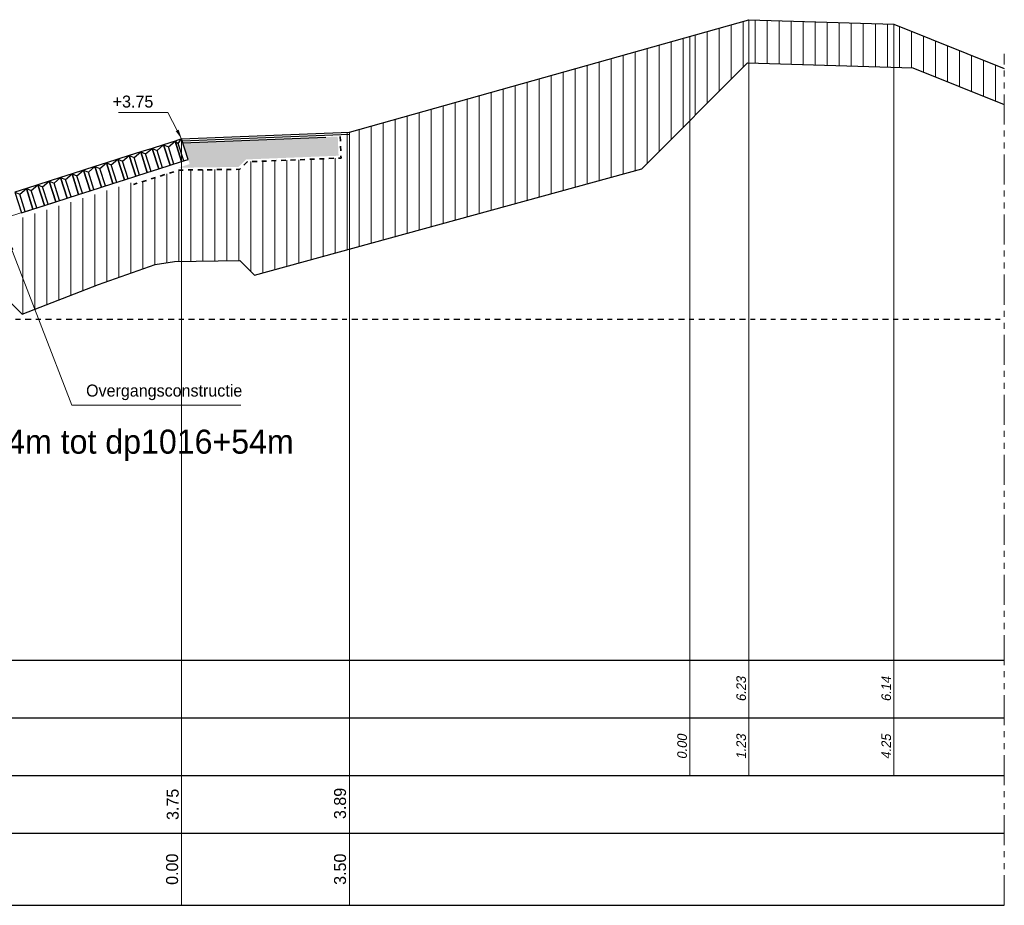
# Model space of a CAD drawing. Header units: metres. Extents: x -638 to 4513, y 95 to 2304.
# Tile 6 of 23: x 185 to 206, y 96 to 115. Entities that reach past the tile are written whole.
import ezdxf
from ezdxf.enums import TextEntityAlignment as Align

# ---------------------------------------------------------------- set-up
doc = ezdxf.new("R2010")
doc.units = ezdxf.units.M
doc.header["$LTSCALE"] = 0.1
for name, pattern in [('geotextiel', [0.2, -0.1, 0.1]), ('NAP', [20, 12.5, -2.5, 2.5, -2.5]), ('PHANTOM', [2.5, 1.25, -0.25, 0.25, -0.25, 0.25, -0.25])]:
    doc.linetypes.add(name, pattern=pattern)
for name, color, linetype, lineweight in [('DP-Afbreeklijn', 6, 'PHANTOM', 20), ('DP-arcering_zdun', 253, 'Continuous', 5), ('DP-BS-arcering_klei', 253, 'Continuous', 0), ('DP-BS-Matenbalk_verlenglijnen', 253, 'Continuous', 0), ('DP-NAP-lijn', 6, 'NAP', 25), ('DP-NW-arcering_betonzuilen', 9, 'Continuous', 25), ('DP-NW-arcering_fosforslakken', 9, 'Continuous', 5), ('DP-NW-geotextiel', 3, 'geotextiel', 35), ('DP-NW-Maatvoering', 7, 'Continuous', 35), ('DP-NW-Matenbalk_verlenglijnen', 135, 'Continuous', 0), ('DP-Uitvullaag', 1, 'Uitvullaag', 18), ('TL-5.0mm Tekst', 4, 'Continuous', 50)]:
    doc.layers.add(name, color=color, linetype=linetype, lineweight=lineweight)
for name, color, linetype in [('DP-BS-profiel', 9, 'Continuous'), ('DP-Matenbalk', 1, 'Continuous'), ('DP-Matenbalk_bestaandehoogten', 6, 'Continuous'), ('DP-Matenbalk_nwhoogten', 7, 'Continuous')]:
    doc.layers.add(name, color=color, linetype=linetype)
doc.styles.add('dp-besthgt', font='StagCAD.ttf', dxfattribs={"oblique": 10, "height": 0.2})
doc.styles.add('dp-nwhgt', font='StagCAD.ttf', dxfattribs={"height": 0.25})
doc.styles.add('StagCAD', font='StagCAD.ttf')
doc.linetypes.add('Uitvullaag', pattern='A,0,-0.005,[191,UITVULLAAG.shx,S=0.007,R=0,X=0,Y=0],-0.5', length=0.505)
doc.dimstyles.new('leader 1_100', dxfattribs={"dimscale": 0.1, "dimtxt": 2.5, "dimasz": 2, "dimexe": 0, "dimexo": 0, "dimgap": 1, "dimtad": 1, "dimrnd": 0.001, "dimzin": 1, "dimdsep": 46, "dimtxsty": 'StagCAD', "dimblk": 'RAD_PIJL', "dimcen": 0.09, "dimse1": 1, "dimse2": 1, "dimclrd": 1, "dimclre": 1, "dimclrt": 7, "dimazin": 0, "dimtfac": 1, "dimtix": 1, "dimtmove": 0, "dimatfit": 0, "dimfxl": 1, "dimtvp": 0.83, "dimtolj": 1, "dimtzin": 0, "dimlwd": 15, "dimarcsym": 0})

# ---------------------------------------------------------------- blocks, each defined once
blk = doc.blocks.new('*U39')
at = {"layer": 'DP-NAP-lijn'}
blk.add_line((0, 0), (488.61, 0), dxfattribs=at)
at = {"layer": 'DP-NAP-lijn', "style": 'StagCAD'}
blk.add_text('NAP', height=2.5, dxfattribs=at).set_placement((0, 1))
blk.add_attdef('NAPLIJN', (6.25, 1), '', height=2.5, dxfattribs=at)
blk = doc.blocks.new('RAD_PIJL')
at = {"color": 1, "linetype": 'Continuous'}
blk.add_solid([(-2.83, -0.75), (-2.83, 0.75), (0, 0)], dxfattribs=at)
blk = doc.blocks.new('BTZL-45-25')
blk.add_line((0.083, 0), (0.083, 0.38))
blk.add_lwpolyline([(0, 0), (0.25, 0), (0.25, 0.45), (0, 0.45)], close=True)
blk.add_lwpolyline([(0, 0.45), (0.083, 0.38), (0.25, 0.45)])

msp = doc.modelspace()

# ---------------------------------------------------------------- hatches: boundary and pattern name
at = {"layer": 'DP-BS-arcering_klei', "lineweight": 0}
h = msp.add_hatch(dxfattribs=at)
h.set_pattern_fill('_USER', color=251, scale=0.25, angle=90, style=0, pattern_type=0)
h.set_pattern_definition([(90, (-788.8182, 76.91226), (-0.25, 2e-17), [])])
h.paths.add_polyline_path([(182.74, 108.494), (178.627, 108.494), (176.986, 107.97), (177.259, 107.113), (177.282, 106.91), (177.263, 106.904), (177.164, 107.082), (176.891, 107.939), (176.786, 107.905), (176.786, 106.589), (177.325, 106.766)])
h.paths.add_polyline_path([(185.107, 110.56), (184.288, 110.299), (178.627, 108.494), (182.74, 108.494), (184.852, 109.167), (185.142, 108.877), (185.142, 109.296), (185.138, 109.296), (185.107, 109.45)])
h.paths.add_polyline_path([(187.836, 111.378), (185.185, 110.533), (185.185, 110.498), (185.177, 109.45), (185.148, 109.296), (185.142, 109.296), (185.142, 108.877), (185.419, 108.6), (187.009, 109.212), (187.836, 109.505)])
h.paths.add_polyline_path([(188.414, 111.51), (187.836, 111.326), (187.836, 109.505), (188.189, 109.63), (188.414, 109.666)])
h.paths.add_polyline_path([(188.739, 111.596), (188.681, 111.595), (188.414, 111.51), (188.414, 109.666), (188.593, 109.694), (188.739, 109.696)])
h.paths.add_polyline_path([(189.924, 111.611), (188.739, 111.596), (188.739, 109.696), (189.924, 109.711)])
h.paths.add_polyline_path([(190.55, 111.786), (190.104, 111.768), (189.947, 111.611), (189.924, 111.611), (189.924, 109.711), (189.951, 109.711), (190.254, 109.408), (190.55, 109.489)])
h.paths.add_polyline_path([(191.736, 111.833), (190.557, 111.786), (190.557, 109.491), (191.736, 109.815)])
h.paths.add_polyline_path([(176.786, 107.905), (174.749, 107.235), (174.702, 107.378), (174.603, 107.349), (174.603, 106.047), (175.019, 106.168), (175.14, 106.048), (176.786, 106.589)])
h.paths.add_polyline_path([(174.492, 107.317), (172.639, 106.778), (172.639, 105.477), (174.492, 106.015)])
h.paths.add_polyline_path([(174.603, 107.349), (174.492, 107.317), (174.492, 106.015), (174.603, 106.047)])
h.paths.add_polyline_path([(172.639, 106.778), (172.412, 106.713), (172.412, 105.411), (172.639, 105.477)])
h.paths.add_polyline_path([(172.412, 106.713), (172.289, 106.677), (172.164, 106.645), (172.164, 105.339), (172.412, 105.411)])
h.paths.add_polyline_path([(172.164, 106.645), (171.666, 106.52), (171.666, 105.194), (172.164, 105.339)])
h.paths.add_polyline_path([(171.666, 106.52), (171.604, 106.504), (171.604, 106.334), (171.529, 106.334), (171.529, 105.434), (171.489, 105.234), (171.479, 105.234), (171.479, 105.14), (171.666, 105.194)])
h.paths.add_polyline_path([(203.568, 114.634), (200.548, 114.725), (200.548, 113.825), (203.568, 113.734)])
h.paths.add_polyline_path([(203.568, 114.634), (203.568, 113.734), (203.962, 113.722), (205.867, 112.958), (205.867, 113.712)])
h.paths.add_polyline_path([(192.236, 112.383), (191.986, 112.373), (191.989, 112.291), (192.042, 112.289), (192.058, 111.845), (191.738, 111.833), (191.736, 109.815), (198.319, 111.624), (199.318, 112.623), (199.318, 114.379)])
h.paths.add_polyline_path([(200.548, 114.725), (199.318, 114.379), (199.318, 112.623), (200.521, 113.826), (200.548, 113.825)])
at = {"layer": 'DP-NW-arcering_fosforslakken'}
h = msp.add_hatch(dxfattribs=at)
h.set_pattern_fill('FOSFORSLAKKEN', color=9, scale=0.5, style=0, pattern_type=2)
h.set_pattern_definition([(90, (189.1728, 111.8202), (-0.5, 3e-17), [0.075, -0.425]), (90, (189.1728, 111.7452), (-0.5, 3e-17), [0.025, -0.475]), (17.5256, (188.83128, 111.674191), (1.49999976, 0.50000014), [0.069737, -9.892692]), (45, (188.82728, 111.6702), (0.5, 1), [0.00566, -0.70145]), (53.82038, (189.1482796, 111.645191), (9.499999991, 12.999999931), [0.041503, -41.461509]), (26.565, (188.92278, 111.7702), (0.5, 0.5), [0.0559, -1.06213]), (63.435, (189.02278, 111.8952), (0.5, 1.5), [0.0559, -1.06213]), (26.565, (188.97278, 111.8702), (0.5, 0.5), [0.0559, -1.06213]), (0, (188.9728, 111.8702), (0, 0.5), [0.05, -0.45]), (135, (189.04778, 111.8452), (0.5, -1), [0.035355, -0.67175]), (90, (189.0478, 111.8452), (-0.5, 3e-17), [0.025, -0.475]), (45, (189.04778, 111.8702), (0.5, 1), [0.035355, -0.67175]), (0, (189.0728, 111.8952), (0, 0.5), [0.05, -0.45]), (153.435, (189.12278, 111.8952), (0.5, -0.5), [0.0559, -1.06213]), (116.565, (189.07278, 111.9202), (0.5, -1.5), [0.0559, -1.06213]), (90, (189.0478, 111.9702), (-0.5, 3e-17), [0.025, -0.475]), (116.565, (189.04778, 111.9952), (0.5, -1.5), [0.0559, -1.06213]), (153.435, (189.02278, 112.0452), (0.5, -0.5), [0.0559, -1.06213]), (0, (188.9478, 112.0702), (0, 0.5), [0.025, -0.475]), (114.372365, (188.7917796, 112.0546913), (26.4999997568, -58.4999998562), [0.099354, -99.2548105]), (84.94831, (188.7917796, 112.0546913), (1.500000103, 17.000000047), [0.090853, -90.76205]), (90, (189.0478, 111.8202), (-0.5, 3e-17), [0.025, -0.475]), (90, (189.0478, 111.9452), (-0.5, 3e-17), [0.025, -0.475]), (63.435, (189.04778, 111.9702), (0.5, 1.5), [0.0559, -1.06213]), (26.565, (189.07278, 112.0202), (0.5, 0.5), [0.0559, -1.06213]), (0, (188.9978, 111.7952), (0, 0.5), [0.025, -0.475]), (45, (189.02278, 111.7952), (0.5, 1), [0.035355, -0.67175]), (135, (189.07278, 111.7952), (0.5, -1), [0.035355, -0.67175]), (0, (189.0728, 111.7952), (0, 0.5), [0.05, -0.45]), (45, (189.07278, 111.7452), (0.5, 1), [0.07071, -0.636396]), (135, (189.07278, 111.7452), (0.5, -1), [0.035355, -0.67175]), (153.435, (189.04778, 111.7702), (0.5, -0.5), [0.0559, -1.06213]), (0, (188.9728, 111.7952), (0, 0.5), [0.025, -0.475]), (135, (188.97278, 111.7952), (0.5, -1), [0.035355, -0.67175]), (90, (188.9478, 111.8202), (-0.5, 3e-17), [0.025, -0.475]), (45, (188.94778, 111.8452), (0.5, 1), [0.035355, -0.67175]), (0, (188.9478, 111.8702), (0, 0.5), [0.025, -0.475]), (153.435, (188.94778, 111.8702), (0.5, -0.5), [0.0559, -1.06213]), (0, (188.8478, 111.8952), (0, 0.5), [0.05, -0.45]), (0, (188.8228, 111.8952), (0, 0.5), [0.025, -0.475]), (135, (188.82278, 111.8952), (0.5, -1), [0.035355, -0.67175]), (90, (188.7978, 111.9202), (-0.5, 3e-17), [0.025, -0.475]), (45, (188.79778, 111.9452), (0.5, 1), [0.035355, -0.67175]), (0, (188.8228, 111.9702), (0, 0.5), [0.025, -0.475]), (135, (188.87278, 111.9452), (0.5, -1), [0.035355, -0.67175]), (90, (188.8728, 111.9452), (-0.5, 3e-17), [0.05, -0.45]), (63.435, (188.87278, 111.9952), (0.5, 1.5), [0.0559, -1.06213]), (45, (188.84778, 111.9952), (0.5, 1), [0.07071, -0.636396]), (135, (188.92278, 111.6702), (0.5, -1), [0.035355, -0.67175]), (90, (188.9228, 112.0952), (-0.5, 3e-17), [0.05, -0.45]), (90, (189.0728, 111.6952), (-0.5, 3e-17), [0.025, -0.475]), (45, (189.04778, 111.6702), (0.5, 1), [0.035355, -0.67175]), (23.06152, (188.9972796, 111.6486913), (27.000000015, 11.5000004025), [0.054886, -54.83136]), (0, (188.9733, 111.6487), (0, 0.5), [0.024, -0.476]), (156.93848, (188.9732796, 111.6486913), (27.000000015, -11.5000004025), [0.054886, -54.83136]), (45, (188.99778, 112.0702), (0.5, 1), [0.035355, -0.67175]), (0, (188.9728, 112.0702), (0, 0.5), [0.025, -0.475]), (135, (188.97278, 112.0702), (0.5, -1), [0.035355, -0.67175]), (90, (188.9478, 112.0952), (-0.5, 3e-17), [0.025, -0.475]), (34.992, (188.94778, 112.12019), (3.5, 2.49999986), [0.030516, -6.072761]), (0, (188.9728, 112.1377), (0, 0.5), [0.025, -0.475]), (145.008, (189.02278, 112.12019), (3.5, -2.49999986), [0.030516, -6.072761]), (90, (189.0228, 112.0952), (-0.5, 3e-17), [0.025, -0.475]), (135, (189.17278, 111.7702), (0.5, -1), [0.035355, -0.67175]), (26.565, (189.14778, 111.9077), (0.5, 0.5), [0.02795, -1.09008]), (26.565, (189.12278, 111.8952), (0.5, 0.5), [0.02795, -1.09008]), (0, (189.1228, 111.8952), (0, 0.5), [0.025, -0.475]), (135, (189.17278, 111.8702), (0.5, -1), [0.035355, -0.67175]), (45, (189.14778, 111.7952), (0.5, 1), [0.035355, -0.67175]), (0, (189.1228, 111.7952), (0, 0.5), [0.025, -0.475]), (153.435, (189.14778, 112.0327), (0.5, -0.5), [0.02795, -1.09008]), (153.435, (189.17278, 112.0202), (0.5, -0.5), [0.02795, -1.09008]), (135, (189.17278, 112.0202), (0.5, -1), [0.035355, -0.67175]), (96.25403, (189.1477796, 112.045191), (3.500000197, -31.999999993), [0.073437, -36.645087]), (72.52523, (189.13978, 112.118191), (5.499999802, 17.49999985), [0.0283065, -28.2780535]), (138.2397, (188.75078, 111.645191), (9.499999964, -8.500000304), [0.037537, -18.730788]), (116.565, (188.92278, 111.6452), (0.5, -1.5), [0.02795, -1.090083]), (42.2737, (188.79978, 111.64519), (0.50000014, 0.49999994), [0.037165, -7.39587]), (90, (189.0728, 111.7202), (-0.5, 3e-17), [0.025, -0.475]), (135, (189.09778, 111.6952), (0.5, -1), [0.035355, -0.67175]), (0, (189.0978, 111.6952), (0, 0.5), [0.025, -0.475]), (45, (189.12278, 111.6952), (0.5, 1), [0.035355, -0.67175]), (45, (189.14778, 111.7202), (0.5, 1), [0.035355, -0.67175]), (63.435, (188.67278, 111.8952), (0.5, 1.5), [0.0559, -1.06213]), (45, (188.69778, 111.9452), (0.5, 1), [0.035355, -0.67175]), (0, (188.7228, 111.9702), (0, 0.5), [0.025, -0.475]), (135, (188.77278, 111.9452), (0.5, -1), [0.035355, -0.67175]), (116.565, (188.79778, 111.8952), (0.5, -1.5), [0.0559, -1.06213]), (90, (188.7978, 111.8452), (-0.5, 3e-17), [0.05, -0.45]), (45, (188.79778, 111.8452), (0.5, 1), [0.07071, -0.636396]), (45, (188.84778, 111.8952), (0.5, 1), [0.035355, -0.67175]), (90, (188.8728, 111.9202), (-0.5, 3e-17), [0.025, -0.475]), (116.565, (188.89778, 111.8952), (0.5, -1.5), [0.0559, -1.06213]), (135, (188.94778, 111.8452), (0.5, -1), [0.07071, -0.636396]), (90, (188.8978, 111.6952), (-0.5, 3e-17), [0.05, -0.45]), (116.565, (188.91028, 111.6702), (0.5, -1.5), [0.02795, -1.090083]), (26.565, (188.89778, 112.0452), (0.5, 0.5), [0.0559, -1.06213]), (63.435, (188.89778, 112.0452), (0.5, 1.5), [0.0559, -1.06213]), (140.64825, (189.1227796, 112.120191), (19.500000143, -16.0000001), [0.0323305, -32.297996]), (3.43363, (189.07278, 112.139191), (16.49999977, 0.999999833), [0.025045, -25.0199145]), (37.23483, (189.04778, 112.120191), (10.5, 7.9999997), [0.0314, -15.668918]), (63.435, (189.02278, 112.0702), (0.5, 1.5), [0.0559, -1.06213]), (90, (189.0228, 112.0452), (-0.5, 3e-17), [0.025, -0.475]), (135, (189.04778, 112.0202), (0.5, -1), [0.035355, -0.67175]), (0, (189.0478, 112.0202), (0, 0.5), [0.025, -0.475]), (45, (189.07278, 112.0202), (0.5, 1), [0.035355, -0.67175]), (63.435, (189.09778, 112.0452), (0.5, 1.5), [0.0559, -1.06213]), (90, (189.1228, 112.0952), (-0.5, 3e-17), [0.025, -0.475]), (0, (188.7478, 111.7702), (0, 0.5), [0.05, -0.45]), (45, (188.74778, 111.7702), (0.5, 1), [0.035355, -0.67175]), (63.435, (188.77278, 111.7952), (0.5, 1.5), [0.0559, -1.06213]), (90, (188.7978, 111.7952), (-0.5, 3e-17), [0.05, -0.45]), (135, (188.84778, 111.7452), (0.5, -1), [0.07071, -0.636396]), (0, (188.8478, 111.7452), (0, 0.5), [0.05, -0.45]), (45, (188.89778, 111.7452), (0.5, 1), [0.035355, -0.67175]), (45, (188.92278, 111.7702), (0.5, 1), [0.035355, -0.67175]), (90, (188.9478, 111.7952), (-0.5, 3e-17), [0.025, -0.475]), (133.2643, (188.84778, 111.995191), (7.49999992, -7.99999982), [0.081709, -11.590909]), (80.38788, (188.7812796, 111.9926913), (5.5000002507, 32.4999997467), [0.062883, -62.8199445]), (33.88696, (188.7477796, 111.970191), (32.000000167, 21.499999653), [0.0403545, -40.314323]), (153.435, (188.74778, 111.9702), (0.5, -0.5), [0.0559, -1.06213]), (135, (188.69778, 111.9952), (0.5, -1), [0.035355, -0.67175]), (116.565, (188.69778, 111.9702), (0.5, -1.5), [0.0559, -1.06213]), (63.435, (188.67278, 111.9202), (0.5, 1.5), [0.0559, -1.06213]), (27.8973, (188.67278, 111.67869), (7.5000001, 4.00000032), [0.028853, -9.588839]), (138.07745, (188.7227796, 111.670191), (4.99999968, -4.499999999), [0.032928, -32.8950235]), (153.435, (188.84778, 111.7452), (0.5, -0.5), [0.0559, -1.06213]), (77.0926, (188.83678, 111.697191), (4.00000002, 17.49999979), [0.0492445, -24.5729]), (50.47737, (188.82028, 111.677191), (7.000000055, 8.499999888), [0.025928, -25.9018565]), (47.1211, (188.81378, 111.67019), (6.00000033, 6.49999998), [0.009552, -9.542934]), (39.9204, (188.7892796, 111.649691), (21.499999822, 17.99999991), [0.0319455, -31.9133205]), (1.24536, (188.76628, 111.649191), (22.499999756, 0.499999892), [0.0230055, -22.9824285]), (143.13, (188.76628, 111.64919), (0.5, -0.5), [0.035, -2.465]), (138.814, (188.73828, 111.67019), (0.4999999, -0.49999987), [0.005315, -5.309758]), (126.46923, (188.73428, 111.673691), (7.00000014, -9.50000018), [0.042901, -14.257449]), (74.59658, (188.7087796, 111.7081913), (9.4999998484, 34.500000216), [0.0508255, -50.774857]), (27.01266, (188.72228, 111.757191), (24.499999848, 12.499999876), [0.0286225, -28.593921]), (0, (188.7228, 111.7702), (0, 0.5), [0.025, -0.475]), (135, (188.72278, 111.7702), (0.5, -1), [0.035355, -0.67175]), (116.565, (188.69778, 111.7952), (0.5, -1.5), [0.0559, -1.06213])])
h.paths.add_polyline_path([(188.764, 112.164), (188.875, 111.815), (188.881, 111.798), (189.924, 111.811), (190.55, 112.01), (190.557, 111.98), (191.648, 112.28)])
h.paths.add_polyline_path([(189.926, 111.661), (189.924, 111.811), (188.881, 111.798), (188.906, 111.72), (188.673, 111.645)])
h.paths.add_polyline_path([(191.739, 112.283), (191.648, 112.28), (190.557, 111.98), (190.55, 112.01), (189.924, 111.811), (189.926, 111.661), (190.082, 111.817), (192.006, 111.894), (191.989, 112.293)])

# ---------------------------------------------------------------- linework, layer by layer
at = {"layer": 'DP-Afbreeklijn', "ltscale": 5}
msp.add_line((205.867, 96.294), (205.867, 114.012), dxfattribs=at)
at = {"layer": 'DP-arcering_zdun'}
msp.add_lwpolyline([(188.739, 112.244), (191.237, 112.343)], dxfattribs=at)
at = {"layer": 'DP-BS-Matenbalk_verlenglijnen'}
for p, q in [((200.548, 114.725), (200.548, 98.994)), ((203.568, 114.634), (203.568, 98.994)), ((199.318, 114.379), (199.318, 98.994))]:
    msp.add_line(p, q, dxfattribs=at)
at = {"layer": 'DP-BS-profiel'}
for p, q in [((192.236, 112.383), (200.548, 114.725)), ((200.548, 114.725), (203.568, 114.634)), ((203.568, 114.634), (205.867, 113.712)), ((198.319, 111.624), (200.521, 113.826)), ((200.521, 113.826), (203.962, 113.722)), ((203.962, 113.722), (205.867, 112.958)), ((188.739, 112.244), (192.236, 112.383)), ((190.254, 109.408), (198.319, 111.624)), ((188.189, 109.63), (188.593, 109.694)), ((188.593, 109.694), (189.951, 109.711)), ((189.951, 109.711), (190.254, 109.408)), ((187.009, 109.212), (188.189, 109.63))]:
    msp.add_line(p, q, dxfattribs=at)
for points in [[(188.748, 112.204), (192.236, 112.343)], [(188.758, 112.164), (191.739, 112.283)], [(185.419, 108.6), (187.009, 109.212)], [(185.142, 108.877), (185.419, 108.6)]]:
    msp.add_lwpolyline(points, dxfattribs=at)
at = {"layer": 'DP-Matenbalk'}
for p, q in [((163.006, 101.394), (205.867, 101.394)), ((163.006, 100.194), (205.867, 100.194)), ((163.006, 98.994), (205.867, 98.994)), ((157.006, 97.794), (205.867, 97.794)), ((163.006, 96.294), (205.867, 96.294))]:
    msp.add_line(p, q, dxfattribs=at)
at = {"layer": 'DP-NW-geotextiel', "color": 9, "ltscale": 10, "flags": 128}
msp.add_lwpolyline([(192.039, 112.294), (192.058, 111.846), (190.104, 111.768), (189.947, 111.611), (188.681, 111.595), (187.735, 111.294)], dxfattribs=at)
at = {"layer": 'DP-NW-Matenbalk_verlenglijnen', "ltscale": 4}
for p, q in [((192.236, 112.383), (192.236, 96.313)), ((188.739, 112.244), (188.739, 96.294))]:
    msp.add_line(p, q, dxfattribs=at)
at = {"layer": 'DP-Uitvullaag', "color": 9, "ltscale": 4.3}
msp.add_line((185.177, 110.635), (188.875, 111.815), dxfattribs=at)

# ---------------------------------------------------------------- block references
at = {"layer": 'DP-NAP-lijn', "xscale": 0.1000000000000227, "yscale": 0.1000000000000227, "zscale": 0.1000000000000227}
msp.add_blockref('*U39', (157.006, 108.494), dxfattribs=at).add_auto_attribs({'NAPLIJN': '=0.00'})
at = {"layer": 'DP-NW-arcering_betonzuilen', "rotation": 17.69007910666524}
for p in [(188.5, 111.695), (187.785, 111.467), (188.024, 111.543), (188.262, 111.619), (187.071, 111.239), (187.309, 111.315), (187.547, 111.391), (186.594, 111.087), (186.833, 111.163), (185.88, 110.859), (186.118, 110.935), (186.356, 111.011), (185.642, 110.783)]:
    msp.add_blockref('BTZL-45-25', p, dxfattribs=at)
at = {"layer": 'DP-NW-arcering_betonzuilen', "xscale": 0.5768583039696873, "rotation": 17.69007910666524}
msp.add_blockref('BTZL-45-25', (188.738, 111.771), dxfattribs=at)
at = {"layer": 'DP-NW-arcering_betonzuilen', "ltscale": 10, "rotation": 17.6900791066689}
msp.add_blockref('BTZL-45-25', (185.404, 110.707), dxfattribs=at)

# ---------------------------------------------------------------- texts
at = {"layer": 'DP-Matenbalk_bestaandehoogten', "style": 'dp-besthgt', "oblique": 10}
for s, p in [('6.23', (200.548, 100.794)), ('6.14', (203.568, 100.794)), ('0.00', (199.318, 99.594)), ('1.23', (200.548, 99.594)), ('4.25', (203.568, 99.594))]:
    msp.add_text(s, height=0.2, rotation=90, dxfattribs=at).set_placement(p, align=Align.BOTTOM_CENTER)
at = {"layer": 'DP-Matenbalk_nwhoogten', "style": 'dp-nwhgt'}
for tag, text, p in [('3.75', 'HGT', (188.752, 98.394)), ('3.89', 'HGT', (192.236, 98.413)), ('0.00', 'AFST', (188.739, 97.044)), ('3.50', 'AFST', (192.236, 97.044))]:
    msp.add_attdef(tag, text=text, height=0.25, rotation=90, dxfattribs=at).set_placement(p, align=Align.BOTTOM_CENTER)
at = {"layer": 'DP-NW-Maatvoering', "color": 7, "ltscale": 4, "insert": (188.149, 112.893), "char_height": 0.25, "attachment_point": 9, "style": 'StagCAD'}
msp.add_mtext('\\A1;+3.75', dxfattribs=at)
at = {"layer": 'DP-NW-Maatvoering', "color": 7, "insert": (186.749, 106.806), "char_height": 0.25, "attachment_point": 7, "style": 'StagCAD'}
msp.add_mtext('\\A1;Overgangsconstructie', dxfattribs=at)
at = {"layer": 'TL-5.0mm Tekst', "insert": (180.737, 106.193), "char_height": 0.5, "width": 10.9912, "attachment_point": 1, "style": 'StagCAD'}
msp.add_mtext('Van dp1012+94m tot dp1016+54m', dxfattribs=at)

# ---------------------------------------------------------------- leaders
at = {"layer": 'DP-NW-Maatvoering', "ltscale": 4, "annotation_type": 0, "has_hookline": 1, "hookline_direction": 1, "text_width": 0.725}
msp.add_leader([(188.739, 112.244), (188.449, 112.793), (188.249, 112.793)], dimstyle='leader 1_100', override={"dimgap": 1, "dimtad": 1}, dxfattribs=at)
at = {"layer": 'DP-NW-Maatvoering', "annotation_type": 0, "has_hookline": 1, "hookline_direction": 0, "text_width": 3.225}
msp.add_leader([(185.137, 110.119), (186.449, 106.706), (186.649, 106.706)], dimstyle='leader 1_100', override={"dimgap": 1, "dimtad": 1}, dxfattribs=at)

doc.saveas('drawing.dxf')
